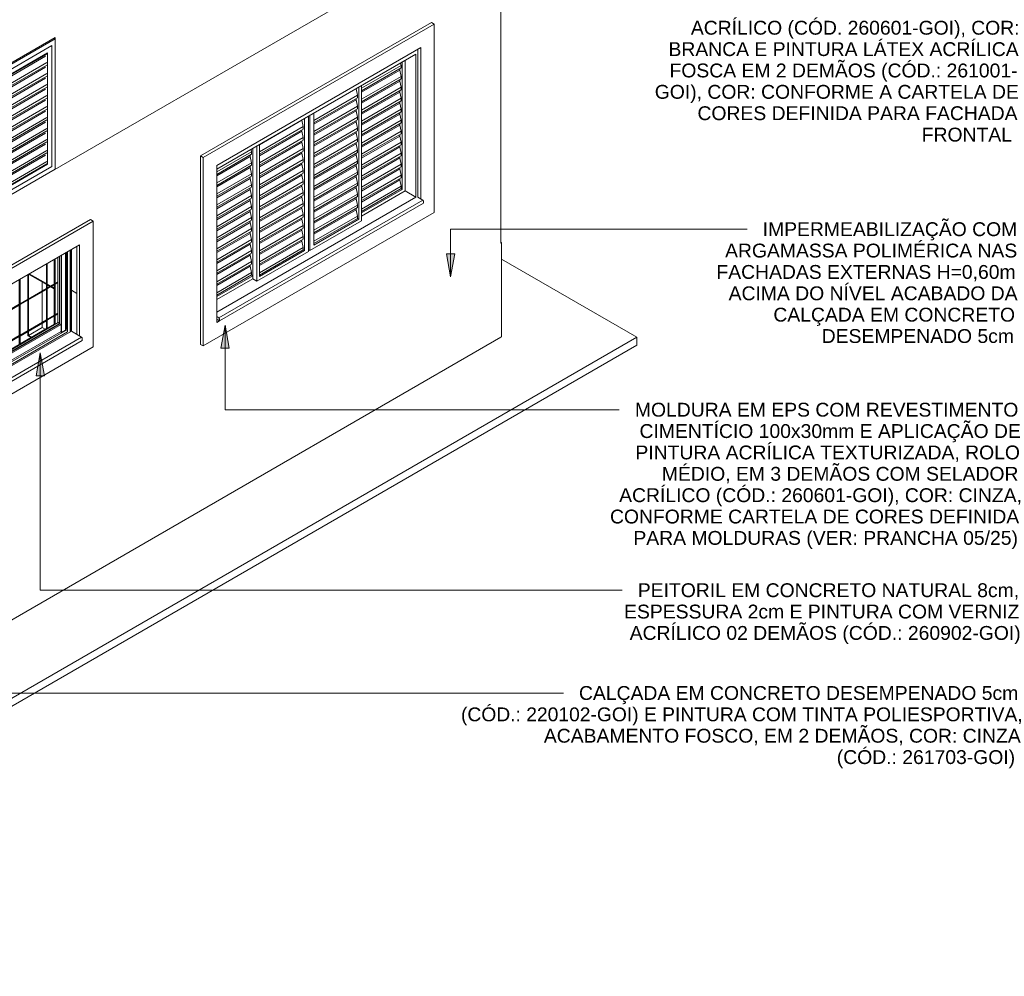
# Model space of a CAD drawing. Header units: metres. Extents: x -15.1 to 0.1, y 4.4 to 14.1.
# Tile 60 of 71: x -5 to 0.1, y 4.4 to 9.3. Entities that reach past the tile are written whole.
import ezdxf

# ---------------------------------------------------------------- set-up
doc = ezdxf.new("R2010")
doc.units = ezdxf.units.M
for name, color, linetype, lineweight in [('A-DOOR', 7, 'Continuous', 5), ('A-FLOR', 7, 'Continuous', 5), ('A-GLAZ', 7, 'Continuous', 5), ('A-WALL', 7, 'Continuous', 5), ('G-ANNO-TEXT', 7, 'Continuous', 9), ('I-WALL', 7, 'Continuous', 5), ('Q-CASE', 7, 'Continuous', 5)]:
    doc.layers.add(name, color=color, linetype=linetype, lineweight=lineweight)
doc.styles.add('Arial', font='arial.ttf', dxfattribs={"height": 0.072})

# ---------------------------------------------------------------- blocks, each defined once
blk = doc.blocks.new('JANELA DE CORRE_305-ISO_010')
at = {"layer": 'A-GLAZ'}
for p, q in [((-2.9284, 8.4112), (-2.9284, 9.1809)), ((-3.975, 8.5563), (-2.9391, 9.1544)), ((-2.9956, 8.4441), (-2.9956, 9.1217)), ((-2.9391, 9.1544), (-2.9391, 8.4114)), ((-3.0161, 9.097), (-3.2219, 8.9782)), ((-3.0161, 9.0838), (-3.2219, 8.965)), ((-3.0232, 9.0725), (-3.2219, 8.9577)), ((-3.0232, 9.0797), (-3.0232, 9.0725)), ((-3.0232, 9.0725), (-3.0161, 9.0398)), ((-3.0186, 9.1085), (-3.0161, 9.097)), ((-3.0161, 9.097), (-3.0161, 9.0838)), ((-3.0098, 9.1136), (-3.0098, 8.4522)), ((-3.0161, 9.0398), (-3.2219, 8.921)), ((-3.0161, 9.0266), (-3.2219, 8.9078)), ((-3.0232, 9.0225), (-3.0232, 9.0153)), ((-3.0161, 9.0398), (-3.0161, 9.0266)), ((-3.2495, 8.9745), (-3.4694, 8.8475)), ((-3.2495, 8.9752), (-3.2495, 8.9745)), ((-3.2495, 8.9745), (-3.2424, 8.9418)), ((-3.236, 8.9829), (-3.236, 8.2971)), ((-3.0232, 9.0153), (-3.2219, 8.9006)), ((-3.2219, 8.2889), (-3.2219, 8.9911)), ((-3.0161, 8.9827), (-3.2219, 8.8639)), ((-3.0161, 8.9695), (-3.2219, 8.8507)), ((-3.0232, 9.0153), (-3.0161, 8.9827)), ((-3.0232, 8.9654), (-3.0232, 8.9582)), ((-3.0161, 8.9827), (-3.0161, 8.9695)), ((-3.2424, 8.9418), (-3.4694, 8.8108)), ((-3.2424, 8.9286), (-3.4694, 8.7976)), ((-3.2495, 8.9173), (-3.4694, 8.7904)), ((-3.2495, 8.9246), (-3.2495, 8.9173)), ((-3.2495, 8.9173), (-3.2424, 8.8847)), ((-3.2424, 8.9418), (-3.2424, 8.9286)), ((-3.0232, 8.9582), (-3.2219, 8.8434)), ((-3.0161, 8.9255), (-3.2219, 8.8067)), ((-3.0232, 8.9582), (-3.0161, 8.9255)), ((-3.0161, 8.9255), (-3.0161, 8.9123)), ((-3.2424, 8.8847), (-3.4694, 8.7536)), ((-3.2424, 8.8715), (-3.4694, 8.7404)), ((-3.2495, 8.8674), (-3.2495, 8.8602)), ((-3.2424, 8.8847), (-3.2424, 8.8715)), ((-3.0161, 8.9123), (-3.2219, 8.7935)), ((-3.0232, 8.901), (-3.2219, 8.7863)), ((-3.0161, 8.8683), (-3.2219, 8.7495)), ((-3.0232, 8.9082), (-3.0232, 8.901)), ((-3.0232, 8.901), (-3.0161, 8.8683)), ((-3.0161, 8.8683), (-3.0161, 8.8552)), ((-3.5323, 8.8119), (-3.5323, 8.8112)), ((-3.5189, 8.8196), (-3.5189, 8.1338)), ((-3.4977, 8.1297), (-3.4977, 8.8319)), ((-3.4906, 8.836), (-3.4906, 8.1338)), ((-3.2495, 8.8602), (-3.4694, 8.7332)), ((-3.4694, 8.1624), (-3.4694, 8.8482)), ((-3.2424, 8.8275), (-3.4694, 8.6965)), ((-3.2424, 8.8143), (-3.4694, 8.6833)), ((-3.2495, 8.8602), (-3.2424, 8.8275)), ((-3.2424, 8.8275), (-3.2424, 8.8143)), ((-3.0161, 8.8552), (-3.2219, 8.7364)), ((-3.0232, 8.8438), (-3.2219, 8.7291)), ((-3.0232, 8.8511), (-3.0232, 8.8438)), ((-3.0232, 8.8438), (-3.0161, 8.8112)), ((-3.5323, 8.8112), (-3.7522, 8.6842)), ((-3.5252, 8.7785), (-3.7522, 8.6475)), ((-3.5252, 8.7653), (-3.7522, 8.6343)), ((-3.5323, 8.8112), (-3.5252, 8.7785)), ((-3.5323, 8.7613), (-3.5323, 8.754)), ((-3.5252, 8.7785), (-3.5252, 8.7653)), ((-3.2495, 8.803), (-3.4694, 8.6761)), ((-3.2424, 8.7704), (-3.4694, 8.6393)), ((-3.2495, 8.8103), (-3.2495, 8.803)), ((-3.2495, 8.803), (-3.2424, 8.7704)), ((-3.2424, 8.7704), (-3.2424, 8.7572)), ((-3.0161, 8.8112), (-3.2219, 8.6924)), ((-3.0161, 8.798), (-3.2219, 8.6792)), ((-3.0232, 8.7867), (-3.2219, 8.672)), ((-3.0232, 8.7939), (-3.0232, 8.7867)), ((-3.0232, 8.7867), (-3.0161, 8.754)), ((-3.0161, 8.8112), (-3.0161, 8.798)), ((-3.5323, 8.754), (-3.7522, 8.6271)), ((-3.5252, 8.7214), (-3.7522, 8.5903)), ((-3.5323, 8.754), (-3.5252, 8.7214)), ((-3.5252, 8.7214), (-3.5252, 8.7082)), ((-3.2424, 8.7572), (-3.4694, 8.6261)), ((-3.2495, 8.7459), (-3.4694, 8.6189)), ((-3.2424, 8.7132), (-3.4694, 8.5822)), ((-3.2495, 8.7531), (-3.2495, 8.7459)), ((-3.2495, 8.7459), (-3.2424, 8.7132)), ((-3.2424, 8.7132), (-3.2424, 8.7)), ((-3.0161, 8.754), (-3.2219, 8.6352)), ((-3.0161, 8.7409), (-3.2219, 8.6221)), ((-3.0232, 8.7295), (-3.2219, 8.6148)), ((-3.0232, 8.7368), (-3.0232, 8.7295)), ((-3.0232, 8.7295), (-3.0161, 8.6969)), ((-3.0161, 8.754), (-3.0161, 8.7409)), ((-3.7964, 8.6594), (-3.7939, 8.6479)), ((-3.7876, 7.9868), (-3.7876, 8.6645)), ((-3.7876, 8.6645), (-3.7876, 8.0031)), ((-3.7664, 8.6768), (-3.7664, 7.9746)), ((-3.5252, 8.7082), (-3.7522, 8.5771)), ((-3.5323, 8.6969), (-3.7522, 8.5699)), ((-3.7522, 7.9991), (-3.7522, 8.6849)), ((-3.5252, 8.6642), (-3.7522, 8.5332)), ((-3.5323, 8.7041), (-3.5323, 8.6969)), ((-3.5323, 8.6969), (-3.5252, 8.6642)), ((-3.5252, 8.6642), (-3.5252, 8.651)), ((-3.2424, 8.7), (-3.4694, 8.569)), ((-3.2495, 8.6887), (-3.4694, 8.5617)), ((-3.2495, 8.6959), (-3.2495, 8.6887)), ((-3.2495, 8.6887), (-3.2424, 8.6561)), ((-3.0161, 8.6969), (-3.2219, 8.5781)), ((-3.0161, 8.6837), (-3.2219, 8.5649)), ((-3.0232, 8.6724), (-3.2219, 8.5577)), ((-3.0232, 8.6796), (-3.0232, 8.6724)), ((-3.0232, 8.6724), (-3.0161, 8.6397)), ((-3.0161, 8.6969), (-3.0161, 8.6837)), ((-3.7939, 8.6479), (-3.975, 8.5434)), ((-3.7939, 8.6347), (-3.975, 8.5302)), ((-3.801, 8.6234), (-3.975, 8.523)), ((-3.801, 8.6306), (-3.801, 8.6234)), ((-3.801, 8.6234), (-3.7939, 8.5907)), ((-3.7939, 8.6479), (-3.7939, 8.6347)), ((-3.5252, 8.651), (-3.7522, 8.52)), ((-3.5323, 8.6397), (-3.7522, 8.5128)), ((-3.5252, 8.6071), (-3.7522, 8.476)), ((-3.5323, 8.647), (-3.5323, 8.6397)), ((-3.5323, 8.6397), (-3.5252, 8.6071)), ((-3.5252, 8.6071), (-3.5252, 8.5939)), ((-3.2424, 8.6561), (-3.4694, 8.525)), ((-3.2424, 8.6429), (-3.4694, 8.5118)), ((-3.2495, 8.6316), (-3.4694, 8.5046)), ((-3.2495, 8.6388), (-3.2495, 8.6316)), ((-3.2495, 8.6316), (-3.2424, 8.5989)), ((-3.2424, 8.6561), (-3.2424, 8.6429)), ((-3.0161, 8.6397), (-3.2219, 8.5209)), ((-3.0161, 8.6265), (-3.2219, 8.5077)), ((-3.0232, 8.6152), (-3.2219, 8.5005)), ((-3.0232, 8.6225), (-3.0232, 8.6152)), ((-3.0232, 8.6152), (-3.0161, 8.5826)), ((-3.0161, 8.6397), (-3.0161, 8.6265)), ((-3.7939, 8.5907), (-3.975, 8.4862)), ((-3.7939, 8.5776), (-3.975, 8.473)), ((-3.801, 8.5662), (-3.975, 8.4658)), ((-3.801, 8.5735), (-3.801, 8.5662)), ((-3.801, 8.5662), (-3.7939, 8.5336)), ((-3.7939, 8.5907), (-3.7939, 8.5776)), ((-3.5252, 8.5939), (-3.7522, 8.4628)), ((-3.5323, 8.5826), (-3.7522, 8.4556)), ((-3.5323, 8.5898), (-3.5323, 8.5826)), ((-3.5323, 8.5826), (-3.5252, 8.5499)), ((-3.2424, 8.5989), (-3.4694, 8.4678)), ((-3.2424, 8.5857), (-3.4694, 8.4547)), ((-3.2495, 8.5744), (-3.4694, 8.4474)), ((-3.2495, 8.5816), (-3.2495, 8.5744)), ((-3.2495, 8.5744), (-3.2424, 8.5417)), ((-3.2424, 8.5989), (-3.2424, 8.5857)), ((-3.0161, 8.5826), (-3.2219, 8.4638)), ((-3.0161, 8.5694), (-3.2219, 8.4506)), ((-3.0232, 8.5581), (-3.2219, 8.4434)), ((-3.0232, 8.5653), (-3.0232, 8.5581)), ((-3.0232, 8.5581), (-3.0161, 8.5254)), ((-3.0161, 8.5826), (-3.0161, 8.5694)), ((-3.7939, 8.5336), (-3.975, 8.4291)), ((-3.7939, 8.5204), (-3.975, 8.4159)), ((-3.801, 8.5091), (-3.975, 8.4087)), ((-3.801, 8.5163), (-3.801, 8.5091)), ((-3.801, 8.5091), (-3.7939, 8.4764)), ((-3.7939, 8.5336), (-3.7939, 8.5204)), ((-3.5252, 8.5499), (-3.7522, 8.4189)), ((-3.5252, 8.5367), (-3.7522, 8.4057)), ((-3.5323, 8.5254), (-3.7522, 8.3984)), ((-3.5323, 8.5326), (-3.5323, 8.5254)), ((-3.5323, 8.5254), (-3.5252, 8.4928)), ((-3.5252, 8.5499), (-3.5252, 8.5367)), ((-3.2424, 8.5417), (-3.4694, 8.4107)), ((-3.2424, 8.5286), (-3.4694, 8.3975)), ((-3.2495, 8.5172), (-3.4694, 8.3903)), ((-3.2495, 8.5245), (-3.2495, 8.5172)), ((-3.2495, 8.5172), (-3.2424, 8.4846)), ((-3.2424, 8.5417), (-3.2424, 8.5286)), ((-3.0161, 8.5254), (-3.2219, 8.4066)), ((-3.0161, 8.5122), (-3.2219, 8.3934)), ((-3.0232, 8.5082), (-3.0232, 8.5009)), ((-3.0161, 8.5254), (-3.0161, 8.5122)), ((-3.7939, 8.4764), (-3.975, 8.3719)), ((-3.7939, 8.4632), (-3.975, 8.3587)), ((-3.801, 8.4592), (-3.801, 8.4519)), ((-3.7939, 8.4764), (-3.7939, 8.4632)), ((-3.5252, 8.4928), (-3.7522, 8.3617)), ((-3.5252, 8.4796), (-3.7522, 8.3485)), ((-3.5323, 8.4683), (-3.7522, 8.3413)), ((-3.5323, 8.4755), (-3.5323, 8.4683)), ((-3.5323, 8.4683), (-3.5252, 8.4356)), ((-3.5252, 8.4928), (-3.5252, 8.4796)), ((-3.2424, 8.4846), (-3.4694, 8.3535)), ((-3.2424, 8.4714), (-3.4694, 8.3404)), ((-3.2495, 8.4601), (-3.4694, 8.3331)), ((-3.2495, 8.4673), (-3.2495, 8.4601)), ((-3.2495, 8.4601), (-3.2424, 8.4274)), ((-3.2424, 8.4846), (-3.2424, 8.4714)), ((-3.0232, 8.5009), (-3.2219, 8.3862)), ((-3.0161, 8.4683), (-3.2219, 8.3495)), ((-3.0161, 8.4559), (-3.2219, 8.3371)), ((-3.0232, 8.5009), (-3.0161, 8.4683)), ((-3.0161, 8.4683), (-3.0161, 8.4559)), ((-3.0161, 8.4559), (-3.0098, 8.4522)), ((-3.801, 8.4519), (-3.975, 8.3515)), ((-3.7939, 8.4193), (-3.975, 8.3148)), ((-2.9391, 8.4114), (-3.975, 7.8133)), ((-3.7939, 8.4061), (-3.975, 8.3016)), ((-3.801, 8.4519), (-3.7939, 8.4193)), ((-3.801, 8.402), (-3.801, 8.3948)), ((-3.7939, 8.4193), (-3.7939, 8.4061)), ((-3.5252, 8.4356), (-3.7522, 8.3045)), ((-3.5252, 8.4224), (-3.7522, 8.2914)), ((-3.5323, 8.4111), (-3.7522, 8.2841)), ((-3.5323, 8.4183), (-3.5323, 8.4111)), ((-3.5323, 8.4111), (-3.5252, 8.3784)), ((-3.5252, 8.4356), (-3.5252, 8.4224)), ((-3.2424, 8.4274), (-3.4694, 8.2964)), ((-3.2424, 8.4143), (-3.4694, 8.2832)), ((-3.2495, 8.4029), (-3.4694, 8.276)), ((-3.2495, 8.4102), (-3.2495, 8.4029)), ((-3.2495, 8.4029), (-3.2424, 8.3703)), ((-3.2424, 8.4274), (-3.2424, 8.4143)), ((-3.0098, 8.4522), (-3.2219, 8.3297)), ((-3.2219, 8.3134), (-2.9956, 8.4441)), ((-2.9956, 8.4441), (-2.9391, 8.4114)), ((-3.801, 8.3948), (-3.975, 8.2943)), ((-3.7939, 8.3621), (-3.975, 8.2576)), ((-3.801, 8.3948), (-3.7939, 8.3621)), ((-3.7939, 8.3621), (-3.7939, 8.3489)), ((-3.5252, 8.3784), (-3.7522, 8.2474)), ((-3.5252, 8.3653), (-3.7522, 8.2342)), ((-3.5323, 8.3539), (-3.7522, 8.227)), ((-3.5323, 8.3612), (-3.5323, 8.3539)), ((-3.5323, 8.3539), (-3.5252, 8.3213)), ((-3.5252, 8.3784), (-3.5252, 8.3653)), ((-3.2424, 8.3703), (-3.4694, 8.2392)), ((-3.2424, 8.3571), (-3.4694, 8.2261)), ((-3.2495, 8.353), (-3.2495, 8.3458)), ((-3.2424, 8.3703), (-3.2424, 8.3571)), ((-3.7939, 8.3489), (-3.975, 8.2444)), ((-3.801, 8.3376), (-3.975, 8.2372)), ((-3.7939, 8.305), (-3.975, 8.2004)), ((-3.801, 8.3449), (-3.801, 8.3376)), ((-3.801, 8.3376), (-3.7939, 8.305)), ((-3.7939, 8.305), (-3.7939, 8.2918)), ((-3.5252, 8.3213), (-3.7522, 8.1902)), ((-3.5252, 8.3081), (-3.7522, 8.1771)), ((-3.5323, 8.304), (-3.5323, 8.2968)), ((-3.5252, 8.3213), (-3.5252, 8.3081)), ((-3.2495, 8.3458), (-3.4694, 8.2188)), ((-3.2424, 8.3131), (-3.4694, 8.1821)), ((-3.2424, 8.3008), (-3.4694, 8.1697)), ((-3.2495, 8.3458), (-3.2424, 8.3131)), ((-3.2424, 8.3131), (-3.2424, 8.3008)), ((-3.236, 8.2971), (-3.2424, 8.3008)), ((-3.7939, 8.2918), (-3.975, 8.1873)), ((-3.801, 8.2805), (-3.975, 8.18)), ((-3.7939, 8.2478), (-3.975, 8.1433)), ((-3.801, 8.2877), (-3.801, 8.2805)), ((-3.801, 8.2805), (-3.7939, 8.2478)), ((-3.7939, 8.2478), (-3.7939, 8.2346)), ((-3.5323, 8.2968), (-3.7522, 8.1698)), ((-3.5252, 8.2641), (-3.7522, 8.1331)), ((-3.5252, 8.251), (-3.7522, 8.1199)), ((-3.5323, 8.2968), (-3.5252, 8.2641)), ((-3.5252, 8.2641), (-3.5252, 8.251)), ((-3.4906, 8.1338), (-3.2219, 8.2889)), ((-3.236, 8.2971), (-3.4694, 8.1624)), ((-3.7939, 8.2346), (-3.975, 8.1301)), ((-3.801, 8.2233), (-3.975, 8.1229)), ((-3.801, 8.2305), (-3.801, 8.2233)), ((-3.801, 8.2233), (-3.7939, 8.1906)), ((-3.5323, 8.2396), (-3.7522, 8.1127)), ((-3.5252, 8.207), (-3.7522, 8.0759)), ((-3.5323, 8.2469), (-3.5323, 8.2396)), ((-3.5323, 8.2396), (-3.5252, 8.207)), ((-3.5252, 8.207), (-3.5252, 8.1938)), ((-3.7939, 8.1906), (-3.975, 8.0861)), ((-3.7939, 8.1775), (-3.975, 8.073)), ((-3.801, 8.1662), (-3.975, 8.0657)), ((-3.801, 8.1734), (-3.801, 8.1662)), ((-3.801, 8.1662), (-3.7939, 8.1335)), ((-3.7939, 8.1906), (-3.7939, 8.1775)), ((-3.5252, 8.1938), (-3.7522, 8.0628)), ((-3.5323, 8.1825), (-3.7522, 8.0555)), ((-3.5252, 8.1498), (-3.7522, 8.0188)), ((-3.5323, 8.1897), (-3.5323, 8.1825)), ((-3.5323, 8.1825), (-3.5252, 8.1498)), ((-3.5252, 8.1498), (-3.5252, 8.1375)), ((-3.7939, 8.1335), (-3.975, 8.029)), ((-3.7939, 8.1203), (-3.975, 8.0158)), ((-3.801, 8.109), (-3.975, 8.0086)), ((-3.801, 8.1162), (-3.801, 8.109)), ((-3.801, 8.109), (-3.7939, 8.0763)), ((-3.7939, 8.1335), (-3.7939, 8.1203)), ((-3.7664, 7.9746), (-3.4977, 8.1297)), ((-3.5252, 8.1375), (-3.7522, 8.0064)), ((-3.5189, 8.1338), (-3.7522, 7.9991)), ((-3.5252, 8.1375), (-3.5189, 8.1338)), ((-3.4906, 8.1338), (-3.4977, 8.1379)), ((-3.7939, 8.0763), (-3.975, 7.9718)), ((-3.7939, 8.0632), (-3.975, 7.9586)), ((-3.801, 8.0518), (-3.975, 7.9514)), ((-3.801, 8.0591), (-3.801, 8.0518)), ((-3.801, 8.0518), (-3.7939, 8.0192)), ((-3.7939, 8.0763), (-3.7939, 8.0632)), ((-3.7939, 8.0192), (-3.975, 7.9147)), ((-3.7939, 8.0068), (-3.975, 7.9023)), ((-3.7876, 8.0031), (-3.975, 7.895)), ((-3.7939, 8.0192), (-3.7939, 8.0068)), ((-3.7939, 8.0068), (-3.7876, 8.0031)), ((-3.975, 7.8786), (-3.7876, 7.9868)), ((-3.7876, 7.9868), (-3.7664, 7.9746))]:
    blk.add_line(p, q, dxfattribs=at)
blk = doc.blocks.new('PORTA DE GIRO L_956-ISO_010')
at = {"layer": 'A-DOOR'}
for p, q in [((-4.8164, 9.2341), (-5.2406, 8.9891)), ((-4.8234, 9.2381), (-4.8164, 9.2341)), ((-4.8164, 8.5564), (-4.8164, 9.2341)), ((-4.834, 9.1994), (-5.2229, 8.9748)), ((-5.2229, 8.9748), (-4.834, 9.1994)), ((-4.834, 8.5707), (-4.834, 9.1994)), ((-4.834, 9.1994), (-4.834, 8.5707)), ((-5.2017, 8.9626), (-4.8552, 9.1626)), ((-4.8588, 9.1557), (-5.2017, 8.9577)), ((-4.8659, 9.1444), (-5.2017, 8.9505)), ((-4.8552, 9.1626), (-4.8552, 8.5829)), ((-4.8588, 9.1117), (-5.2017, 8.9137)), ((-4.8588, 9.0985), (-5.2017, 8.9005)), ((-4.8659, 9.0872), (-5.2017, 8.8933)), ((-4.8588, 9.0546), (-5.2017, 8.8566)), ((-4.8588, 9.0414), (-5.2017, 8.8434)), ((-4.8659, 9.0301), (-5.2017, 8.8362)), ((-5.2406, 8.9891), (-5.2406, 8.3114)), ((-5.2229, 8.9748), (-5.2229, 8.3461)), ((-5.2229, 8.3461), (-5.2229, 8.9748)), ((-4.8588, 8.9974), (-5.2017, 8.7994)), ((-4.8588, 8.9842), (-5.2017, 8.7862)), ((-4.8659, 8.9729), (-5.2017, 8.779)), ((-5.2017, 8.3829), (-5.2017, 8.9626)), ((-4.8588, 8.9402), (-5.2017, 8.7423)), ((-4.8588, 8.9271), (-5.2017, 8.7291)), ((-4.8659, 8.9158), (-5.2017, 8.7218)), ((-4.8588, 8.8831), (-5.2017, 8.6851)), ((-4.8588, 8.8699), (-5.2017, 8.6719)), ((-4.8659, 8.8586), (-5.2017, 8.6647)), ((-4.8588, 8.8259), (-5.2017, 8.6279)), ((-4.8588, 8.8128), (-5.2017, 8.6148)), ((-4.8659, 8.8014), (-5.2017, 8.6075)), ((-4.8588, 8.7688), (-5.2017, 8.5708)), ((-4.8588, 8.7556), (-5.2017, 8.5576)), ((-4.8659, 8.7443), (-5.2017, 8.5504)), ((-4.8588, 8.7116), (-5.2017, 8.5136)), ((-4.8588, 8.6984), (-5.2017, 8.5005)), ((-4.8659, 8.6871), (-5.2017, 8.4932)), ((-4.8588, 8.6545), (-5.2017, 8.4565)), ((-4.8588, 8.6413), (-5.2017, 8.4433)), ((-4.8659, 8.6299), (-5.2017, 8.436)), ((-5.2406, 8.3114), (-4.8164, 8.5564)), ((-5.2229, 8.3461), (-4.834, 8.5707)), ((-4.834, 8.5707), (-5.2229, 8.3461)), ((-4.8588, 8.5973), (-5.2017, 8.3993)), ((-5.2017, 8.387), (-4.8588, 8.585)), ((-4.8552, 8.5829), (-5.2017, 8.3829)), ((-4.8552, 8.5829), (-4.8588, 8.585)), ((-5.2194, 8.3237), (-5.2406, 8.3114)), ((-5.2406, 8.3114), (-5.2194, 8.3237))]:
    blk.add_line(p, q, dxfattribs=at)
blk = doc.blocks.new('NICHO - NICHO-1991044-ISO_01')
at = {"layer": 'A-WALL', "color": 251, "true_color": 0x4d4d4d}
for p, q in [((-4.9578, 8.0093), (-4.9578, 7.8811)), ((-4.9543, 8.0113), (-4.8613, 7.9576)), ((-4.9543, 7.8831), (-4.9543, 8.0113)), ((-4.8613, 7.9617), (-4.9508, 8.0134)), ((-4.8836, 7.9705), (-4.8836, 7.9239)), ((-4.8398, 7.9493), (-4.8571, 7.9593)), ((-4.8571, 7.9552), (-4.8433, 7.9472)), ((-4.8391, 7.9448), (-4.8213, 7.9345)), ((-4.8213, 7.9386), (-4.8355, 7.9468)), ((-4.8836, 7.919), (-4.8836, 7.7606)), ((-4.9578, 7.8762), (-4.9578, 7.7178)), ((-4.9543, 7.7198), (-4.9543, 7.8782)), ((-4.8836, 7.7557), (-4.8836, 7.7337)), ((-4.9578, 7.7129), (-4.9578, 7.6908)), ((-4.9578, 7.6908), (-4.9414, 7.6814)), ((-4.8836, 7.7337), (-4.9543, 7.6929)), ((-4.9543, 7.6929), (-4.9543, 7.7149)), ((-4.9379, 7.6834), (-4.9543, 7.6929)), ((-4.8836, 7.7337), (-4.8672, 7.7242))]:
    blk.add_line(p, q, dxfattribs=at)
blk = doc.blocks.new('JANELA MAXIM-AR_969-ISO_010')
at = {"layer": 'A-GLAZ', "color": 251, "true_color": 0x4d4d4d}
for p, q in [((-4.8014, 7.7582), (-4.8014, 8.0996)), ((-4.7939, 7.755), (-4.7939, 8.1039)), ((-4.8613, 8.065), (-4.8613, 7.7236)), ((-4.8592, 8.0662), (-4.8592, 7.7248)), ((-4.8571, 8.0674), (-4.8571, 7.7261)), ((-4.8213, 8.0881), (-4.8213, 7.9599)), ((-4.8209, 8.0884), (-4.8209, 7.9602)), ((-4.8164, 8.0909), (-4.8164, 7.9627)), ((-5.0027, 7.9833), (-5.0027, 7.642)), ((-5.0006, 7.9846), (-5.0006, 7.6432)), ((-4.9985, 7.9858), (-4.9985, 7.6444)), ((-4.8571, 7.9393), (-4.8014, 7.9714)), ((-4.8571, 7.9368), (-4.8014, 7.969)), ((-4.8571, 7.9344), (-4.8014, 7.9665)), ((-4.8213, 7.955), (-4.8213, 7.7966)), ((-4.8209, 7.9553), (-4.8209, 7.7969)), ((-4.8164, 7.9578), (-4.8164, 7.7994)), ((-5.1442, 7.9017), (-5.1442, 7.5603)), ((-5.142, 7.9029), (-5.142, 7.5615)), ((-5.1399, 7.9041), (-5.1399, 7.5628)), ((-4.9985, 7.8576), (-4.8613, 7.9368)), ((-4.9985, 7.8552), (-4.8613, 7.9344)), ((-4.9985, 7.8527), (-4.8613, 7.9319)), ((-5.1399, 7.776), (-5.0027, 7.8552)), ((-5.1399, 7.7735), (-5.0027, 7.8527)), ((-5.1399, 7.7711), (-5.0027, 7.8503)), ((-4.8014, 7.8081), (-4.8571, 7.776)), ((-4.8014, 7.8057), (-4.8571, 7.7735)), ((-4.8014, 7.8032), (-4.8571, 7.7711)), ((-4.8213, 7.7917), (-4.8213, 7.7503)), ((-4.8209, 7.792), (-4.8209, 7.7506)), ((-4.8164, 7.7945), (-4.8164, 7.7495)), ((-5.2548, 7.7096), (-5.1442, 7.7735)), ((-5.2548, 7.7072), (-5.1442, 7.7711)), ((-5.2548, 7.7047), (-5.1442, 7.7686)), ((-5.2548, 7.4964), (-4.8004, 7.7588)), ((-5.2548, 7.4889), (-4.7939, 7.755)), ((-4.8613, 7.7735), (-4.9985, 7.6943)), ((-4.8613, 7.7711), (-4.9985, 7.6919)), ((-4.8613, 7.7686), (-4.9985, 7.6894)), ((-4.8209, 7.751), (-4.8571, 7.7301)), ((-4.8209, 7.7506), (-4.8571, 7.7296)), ((-4.8004, 7.7588), (-4.7911, 7.7534)), ((-4.7911, 7.7534), (-4.7939, 7.755)), ((-5.0027, 7.6919), (-5.1399, 7.6127)), ((-5.0027, 7.6894), (-5.1399, 7.6102)), ((-5.0027, 7.687), (-5.1399, 7.6078)), ((-4.8613, 7.7276), (-4.9985, 7.6484)), ((-4.8613, 7.7272), (-4.9985, 7.648)), ((-5.1177, 7.6384), (-5.1406, 7.627)), ((-5.1063, 7.6133), (-5.0554, 7.6427)), ((-5.0512, 7.6403), (-5.1021, 7.6109)), ((-5.0966, 7.6261), (-5.0807, 7.6353)), ((-5.0848, 7.636), (-5.088, 7.6378)), ((-5.083, 7.6344), (-5.0848, 7.636)), ((-5.0745, 7.6317), (-5.0807, 7.6353)), ((-5.0027, 7.646), (-5.0659, 7.6095)), ((-5.0027, 7.6455), (-5.0659, 7.6091)), ((-5.0512, 7.6403), (-5.0554, 7.6427)), ((-5.0512, 7.6219), (-5.0512, 7.6403)), ((-5.1442, 7.6102), (-5.2548, 7.5463)), ((-5.1442, 7.6078), (-5.2548, 7.5439)), ((-5.1442, 7.6053), (-5.2548, 7.5414)), ((-5.1691, 7.6031), (-5.1691, 7.5958)), ((-5.1606, 7.5965), (-5.1663, 7.5905)), ((-5.1406, 7.6238), (-5.1276, 7.6307)), ((-5.0987, 7.5906), (-5.1399, 7.5668)), ((-5.0987, 7.5901), (-5.1399, 7.5663)), ((-5.1063, 7.5949), (-5.1063, 7.6133)), ((-5.1063, 7.6133), (-5.1021, 7.6109)), ((-5.1021, 7.5925), (-5.1063, 7.5949)), ((-5.1021, 7.5925), (-5.0512, 7.6219)), ((-5.1021, 7.6109), (-5.1021, 7.5925)), ((-5.0987, 7.5866), (-5.0987, 7.5944)), ((-5.0966, 7.6189), (-5.0966, 7.6261)), ((-5.0966, 7.6261), (-5.0904, 7.6225)), ((-5.0954, 7.627), (-5.0955, 7.6267)), ((-5.0955, 7.6266), (-5.0955, 7.6196)), ((-5.0948, 7.6288), (-5.0954, 7.627)), ((-5.0951, 7.5965), (-5.0945, 7.5962)), ((-5.0659, 7.6127), (-5.0945, 7.5962)), ((-5.0945, 7.5962), (-5.0945, 7.589)), ((-5.0659, 7.6127), (-5.0665, 7.6131)), ((-5.0659, 7.6055), (-5.0659, 7.6127)), ((-5.1442, 7.5643), (-5.2548, 7.5004)), ((-5.1442, 7.5639), (-5.2548, 7.5))]:
    blk.add_line(p, q, dxfattribs=at)
at = {"layer": 'A-GLAZ'}
for p, q in [((-4.7911, 8.1055), (-4.7911, 7.7534)), ((-4.7837, 8.1098), (-4.7837, 7.7079)), ((-4.7616, 8.1226), (-4.7616, 7.7206)), ((-4.7611, 8.1228), (-4.7611, 7.7246)), ((-4.7558, 8.1259), (-4.7558, 7.7216)), ((-4.7514, 8.1285), (-4.7514, 7.7104)), ((-4.7373, 8.1366), (-4.7373, 7.712)), ((-4.7365, 8.1371), (-4.7365, 7.7125)), ((-4.7316, 8.1399), (-4.7316, 7.7153)), ((-4.7911, 7.7534), (-5.2548, 7.4857)), ((-4.7846, 7.7496), (-5.2548, 7.4781)), ((-4.7911, 7.7534), (-4.7846, 7.7496)), ((-4.7846, 7.7496), (-4.7846, 7.7135)), ((-4.7514, 7.7241), (-5.2548, 7.4334)), ((-5.2548, 7.4421), (-4.7846, 7.7135)), ((-4.7514, 7.7104), (-5.2548, 7.4198)), ((-4.7837, 7.7079), (-4.7891, 7.711)), ((-4.7616, 7.7206), (-4.7837, 7.7079))]:
    blk.add_line(p, q, dxfattribs=at)
at = {"layer": 'A-GLAZ', "color": 251, "true_color": 0x4d4d4d}
for points in [[(-5.1276, 7.6307, 0), (-5.1205, 7.6336, 0), (-5.1127, 7.6359, 0)], [(-5.0932, 7.6397, 0), (-5.0946, 7.64, 0), (-5.1005, 7.6409, 0), (-5.1065, 7.6409, 0), (-5.1124, 7.6401, 0), (-5.1177, 7.6384, 0)], [(-5.1127, 7.6359, 0), (-5.1096, 7.6364, 0), (-5.1064, 7.6365, 0), (-5.1032, 7.6361, 0), (-5.1007, 7.6353, 0)], [(-5.1689, 7.6035, 0), (-5.169, 7.6033, 0), (-5.1691, 7.6031, 0)], [(-5.1691, 7.6031, 0), (-5.169, 7.6029, 0), (-5.1688, 7.6027, 0), (-5.1686, 7.6025, 0), (-5.1682, 7.6024, 0), (-5.1679, 7.6023, 0), (-5.1675, 7.6023, 0), (-5.1671, 7.6023, 0), (-5.1668, 7.6024, 0), (-5.1665, 7.6026, 0), (-5.1663, 7.6027, 0)], [(-5.1663, 7.5905, 0), (-5.1665, 7.5903, 0), (-5.1668, 7.5902, 0), (-5.1671, 7.5901, 0), (-5.1675, 7.59, 0), (-5.1679, 7.59, 0), (-5.1682, 7.5901, 0), (-5.1686, 7.5902, 0), (-5.1688, 7.5904, 0), (-5.169, 7.5906, 0), (-5.1691, 7.5908, 0)], [(-5.1445, 7.6246, 0), (-5.1472, 7.6229, 0), (-5.1689, 7.6035, 0)], [(-5.1663, 7.6027, 0), (-5.1495, 7.6179, 0), (-5.1446, 7.6212, 0)], [(-5.0965, 7.6206, 0), (-5.098, 7.6217, 0), (-5.1004, 7.623, 0), (-5.1032, 7.6238, 0), (-5.1064, 7.6242, 0), (-5.1096, 7.6242, 0), (-5.1123, 7.6238, 0)], [(-5.0962, 7.6324, 0), (-5.0951, 7.6307, 0), (-5.0948, 7.6291, 0)]]:
    blk.add_polyline3d(points, dxfattribs=at)
blk = doc.blocks.new('Componentes de gabinete 1 - Componentes de gabinete 1-2086930-ISO_01')
at = {"layer": 'Q-CASE'}
for p, q in [((-2.9284, 8.4112), (-2.9038, 8.3959)), ((-3.9645, 7.7836), (-2.9038, 8.3959)), ((-3.9608, 7.7684), (-2.9002, 8.3808)), ((-2.9002, 8.3893), (-2.9002, 8.3808)), ((-3.9645, 7.7836), (-3.975, 7.79)), ((-3.975, 7.7766), (-3.9693, 7.7733)), ((-3.9679, 7.7741), (-3.9693, 7.7733)), ((-3.9665, 7.7717), (-3.9608, 7.7684)), ((-3.9608, 7.7684), (-3.9608, 7.7769)), ((-5.2548, 7.4132), (-4.7316, 7.7153)), ((-4.7316, 7.7153), (-4.6796, 7.6832)), ((-5.2453, 7.3566), (-4.6796, 7.6832)), ((-5.2407, 7.3397), (-4.675, 7.6663)), ((-4.675, 7.6749), (-4.675, 7.6663))]:
    blk.add_line(p, q, dxfattribs=at)
for points in [[(-2.9038, 8.3959, 0), (-2.9029, 8.3952, 0), (-2.902, 8.3942, 0), (-2.9012, 8.393, 0), (-2.9006, 8.3918, 0), (-2.9003, 8.3905, 0), (-2.9002, 8.3893, 0)], [(-3.9693, 7.7733, 0), (-3.9693, 7.7737, 0), (-3.9691, 7.774, 0), (-3.9689, 7.7742, 0), (-3.9686, 7.7743, 0), (-3.9683, 7.7743, 0), (-3.9679, 7.7741, 0), (-3.9675, 7.7739, 0), (-3.9672, 7.7735, 0), (-3.9669, 7.7731, 0), (-3.9667, 7.7726, 0), (-3.9665, 7.7721, 0), (-3.9665, 7.7717, 0)], [(-3.9608, 7.7769, 0), (-3.9609, 7.7781, 0), (-3.9613, 7.7794, 0), (-3.9619, 7.7806, 0), (-3.9626, 7.7818, 0), (-3.9635, 7.7828, 0), (-3.9645, 7.7836, 0)], [(-4.6796, 7.6832, 0), (-4.6784, 7.6823, 0), (-4.6773, 7.681, 0), (-4.6763, 7.6795, 0), (-4.6756, 7.678, 0), (-4.6752, 7.6764, 0), (-4.675, 7.6749, 0)]]:
    blk.add_polyline3d(points, dxfattribs=at)
blk = doc.blocks.new('Paredes 1 - Paredes 1-2288142-ISO_01')
at = {"layer": 'A-WALL'}
for p, q in [((-4.0598, 8.6257), (-2.8577, 9.3197)), ((-2.8436, 9.3116), (-4.0457, 8.6176)), ((-2.8436, 9.3116), (-2.8577, 9.3197)), ((-2.8436, 8.3318), (-2.8436, 9.3116)), ((-3.975, 8.5767), (-2.9143, 9.1891)), ((-2.9284, 8.4112), (-2.9284, 9.1809)), ((-2.9143, 9.1891), (-2.9143, 8.4024)), ((-4.0598, 7.6459), (-4.0598, 8.6257)), ((-4.0598, 8.6257), (-4.0457, 8.6176)), ((-4.0457, 8.6176), (-4.0457, 7.6378)), ((-3.975, 7.7602), (-3.975, 8.5767)), ((-4.0457, 7.6378), (-2.8436, 8.3318)), ((-5.3397, 7.8868), (-4.6326, 8.295)), ((-4.6184, 8.2869), (-5.3255, 7.8786)), ((-4.6184, 8.2869), (-4.6326, 8.295)), ((-4.6184, 7.6337), (-4.6184, 8.2869)), ((-5.2548, 7.8378), (-4.6891, 8.1644)), ((-4.7033, 7.6979), (-4.7033, 8.1562)), ((-4.6891, 8.1644), (-4.6891, 7.6891)), ((-3.9608, 7.7684), (-3.975, 7.7602)), ((-5.3255, 7.2254), (-4.6184, 7.6337)), ((-4.0598, 7.6459), (-4.0457, 7.6378))]:
    blk.add_line(p, q, dxfattribs=at)

msp = doc.modelspace()

# ---------------------------------------------------------------- hatches: boundary and pattern name
at = {"layer": 'G-ANNO-TEXT'}
for points in [[(-2.7583, 7.9974), (-2.7371, 8.1174), (-2.7794, 8.1174)], [(-3.9323, 7.7458), (-3.9535, 7.6258), (-3.9111, 7.6258)], [(-4.8934, 7.6017), (-4.9145, 7.4817), (-4.8722, 7.4817)]]:
    msp.add_hatch(color=256, dxfattribs=at).paths.add_polyline_path(points)

# ---------------------------------------------------------------- linework, layer by layer
at = {"layer": 'A-FLOR'}
for p, q in [((-1.7899, 7.6827), (-2.4935, 8.0889)), ((-2.497, 7.6827), (-7.4751, 4.8086)), ((-7.4751, 4.4004), (-1.7899, 7.6827)), ((-1.7899, 7.6419), (-7.4751, 4.3595)), ((-1.7899, 7.6827), (-1.7899, 7.6419))]:
    msp.add_line(p, q, dxfattribs=at)
at = {"layer": 'G-ANNO-TEXT'}
for p, q in [((-2.7583, 8.2449), (-1.5626, 8.2449)), ((-2.7583, 7.9974), (-2.7583, 8.2449)), ((-1.5626, 8.2449), (-1.216, 8.2449)), ((-2.7371, 8.1174), (-2.7794, 8.1174)), ((-2.7794, 8.1174), (-2.7583, 7.9974)), ((-2.7583, 7.9974), (-2.7371, 8.1174)), ((-3.9323, 7.7458), (-3.9535, 7.6258)), ((-3.9111, 7.6258), (-3.9323, 7.7458)), ((-3.9323, 7.7458), (-3.9323, 7.3061)), ((-4.8934, 7.6017), (-4.9145, 7.4817)), ((-4.8722, 7.4817), (-4.8934, 7.6017)), ((-4.8934, 7.6017), (-4.8934, 6.3674)), ((-3.9535, 7.6258), (-3.9111, 7.6258)), ((-4.9145, 7.4817), (-4.8722, 7.4817)), ((-3.9323, 7.3061), (-2.1058, 7.3061)), ((-2.1058, 7.3061), (-1.8809, 7.3061)), ((-4.8934, 6.3674), (-2.4187, 6.3674)), ((-2.4187, 6.3674), (-1.8657, 6.3674)), ((-5.3311, 5.8328), (-2.8361, 5.8328)), ((-2.8361, 5.8328), (-2.172, 5.8328))]:
    msp.add_line(p, q, dxfattribs=at)
at = {"layer": 'I-WALL'}
for p, q in [((-2.497, 8.1726), (-2.497, 10.6752)), ((-5.5444, 8.136), (-2.497, 9.8954)), ((-5.2406, 8.9973), (-4.8164, 9.2422)), ((-4.8164, 9.2422), (-4.8164, 8.5564)), ((-2.9284, 9.1809), (-2.9284, 8.4112)), ((-4.7033, 8.1562), (-4.7033, 7.6979)), ((-2.497, 8.1767), (-2.4935, 8.1747)), ((-2.497, 8.1726), (-2.4935, 8.1747)), ((-2.4935, 8.1747), (-2.4935, 7.6848)), ((-4.7316, 7.9276), (-4.7033, 7.9113)), ((-2.4935, 7.6848), (-2.497, 7.6827))]:
    msp.add_line(p, q, dxfattribs=at)
at = {"layer": 'I-WALL', "color": 251, "true_color": 0x4d4d4d}
for p, q in [((-4.9578, 7.8811), (-4.9578, 8.0093)), ((-4.9508, 8.0134), (-4.8613, 7.9617)), ((-4.8571, 7.9593), (-4.8398, 7.9493)), ((-4.8355, 7.9468), (-4.8213, 7.9386)), ((-4.9578, 7.7178), (-4.9578, 7.8762)), ((-4.9578, 7.6908), (-4.9578, 7.7129)), ((-4.9414, 7.6814), (-4.9578, 7.6908))]:
    msp.add_line(p, q, dxfattribs=at)

# ---------------------------------------------------------------- block references
at = {"layer": 'A-DOOR'}
msp.add_blockref('PORTA DE GIRO L_956-ISO_010', (0, 0), dxfattribs=at)
at = {"layer": 'A-GLAZ'}
for name in ['JANELA DE CORRE_305-ISO_010', 'JANELA MAXIM-AR_969-ISO_010']:
    msp.add_blockref(name, (0, 0), dxfattribs=at)
at = {"layer": 'A-WALL'}
msp.add_blockref('Paredes 1 - Paredes 1-2288142-ISO_01', (0, 0), dxfattribs=at)
at = {"layer": 'A-WALL', "color": 251, "true_color": 0x4d4d4d}
msp.add_blockref('NICHO - NICHO-1991044-ISO_01', (0, 0), dxfattribs=at)
at = {"layer": 'Q-CASE'}
msp.add_blockref('Componentes de gabinete 1 - Componentes de gabinete 1-2086930-ISO_01', (0, 0), dxfattribs=at)

# ---------------------------------------------------------------- texts
at = {"layer": 'G-ANNO-TEXT', "char_height": 0.072, "attachment_point": 1, "style": 'Arial'}
for s, insert, width in [('ACRÍLICO (CÓD. 260601-GOI), COR:', (-1.5085, 9.3286), 2.017046), ('BRANCA E PINTURA LÁTEX ACRÍLICA', (-1.6249, 9.2174), 2.158143), ('FOSCA EM 2 DEMÃOS (CÓD.: 261001-', (-1.6196, 9.1063), 2.151729), ('GOI), COR: CONFORME A CARTELA DE ', (-1.6963, 8.9952), 2.244725), ('CORES DEFINIDA PARA FACHADA', (-1.4741, 8.8841), 1.975358), ('FRONTAL', (-0.3073, 8.7729), 0.561181), ('IMPERMEABILIZAÇÃO COM ', (-1.1348, 8.2809), 1.564894), ('ARGAMASSA POLIMÉRICA NAS ', (-1.3305, 8.1697), 1.802194), ('FACHADAS EXTERNAS H=0,60m ', (-1.3755, 8.0586), 1.856708), ('ACIMA DO NÍVEL ACABADO DA ', (-1.312, 7.9475), 1.779746), ('CALÇADA EM CONCRETO ', (-1.0792, 7.8364), 1.497552), ('DESEMPENADO 5cm', (-0.8278, 7.7252), 1.192911), ('MOLDURA EM EPS COM REVESTIMENTO', (-1.7996, 7.3421), 2.369788), ('CIMENTÍCIO 100x30mm E APLICAÇÃO DE ', (-1.7758, 7.231), 2.340927), ('PINTURA ACRÍLICA TEXTURIZADA, ROLO ', (-1.7969, 7.1199), 2.366582), ('MÉDIO, EM 3 DEMÃOS COM SELADOR ', (-1.6594, 7.0087), 2.199831), ('ACRÍLICO (CÓD.: 260601-GOI), COR: CINZA, ', (-1.8816, 6.8976), 2.469197), ('CONFORME CARTELA DE CORES DEFINIDA ', (-1.9292, 6.7865), 2.526919), ('PARA MOLDURAS (VER: PRANCHA 05/25)', (-1.8075, 6.6754), 2.379408), ('PEITORIL EM CONCRETO NATURAL 8cm, ', (-1.7845, 6.4034), 2.353754), ('ESPESSURA 2cm E PINTURA COM VERNIZ ', (-1.8559, 6.2923), 2.440337), ('ACRÍLICO 02 DEMÃOS (CÓD.: 260902-GOI)', (-1.8268, 6.1812), 2.405063), ('CALÇADA EM CONCRETO DESEMPENADO 5cm ', (-2.0907, 5.8688), 2.722531), ('(CÓD.: 220102-GOI) E PINTURA COM TINTA POLIESPORTIVA, ', (-2.7045, 5.7577), 3.466497), ('ACABAMENTO FOSCO, EM 2 DEMÃOS, COR: CINZA ', (-2.2733, 5.6466), 2.943796), ('(CÓD.: 261703-GOI)', (-0.7493, 5.5355), 1.096709)]:
    msp.add_mtext(s, dxfattribs=dict(at, insert=insert, width=width))

doc.saveas('drawing.dxf')
